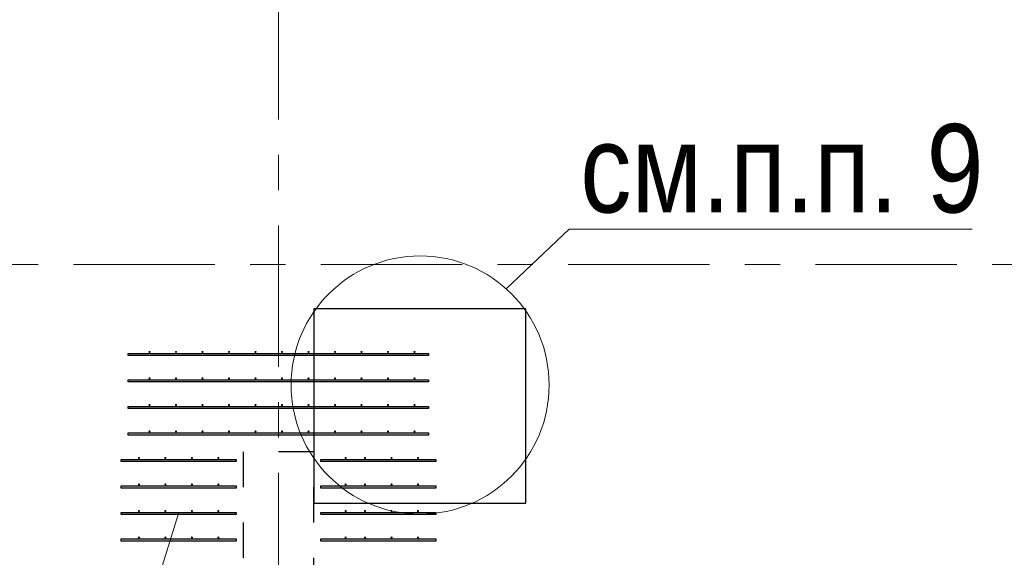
# Model space of a CAD drawing. Header units: metres. Extents: x -38 to 93, y -15 to 21.
# Tile 10 of 193: x 8.42 to 11.2, y 6.57 to 8.09. Entities that reach past the tile are written whole.
import ezdxf

# ---------------------------------------------------------------- set-up
doc = ezdxf.new("R2010")
doc.units = ezdxf.units.M
for name, pattern in [('______11', [0.5, 0.4, -0.05, 0, -0.05]), ('______2', [0.0405, 0.03, -0.0105]), ('______5', [1.1, 0.8, -0.1, 0.1, -0.1])]:
    doc.linetypes.add(name, pattern=pattern)
for name, color, linetype, lineweight in [('XR$2$Осевая линия (1)', 7, '______5', 13), ('XR$4$Арматурный каркас 01', 4, 'Continuous', 35), ('XR$4$Общий слой (1)_1', 7, 'Continuous', 13), ('XR$4$Перекрытие (1)', 7, 'Continuous', 35), ('XR$4$Текст_ общее_1', 7, 'Continuous', 13), ('XR$4$Фундамент (1)_1', 7, 'Continuous', 35)]:
    doc.layers.add(name, color=color, linetype=linetype, lineweight=lineweight)
doc.layers.add('XR$6$Стена_ бетон несущ.', color=7, linetype='Continuous', lineweight=70, true_color=0xb4b496)
doc.styles.add('ARIAL', font='arial.ttf')

msp = doc.modelspace()

# ---------------------------------------------------------------- hatches: boundary and pattern name
at = {"layer": 'XR$4$Арматурный каркас 01', "linetype": 'Continuous', "lineweight": 50, "transparency": 33554687}
for points in [[(8.788, 7.1522), (8.7878, 7.1534), (8.7871, 7.1544), (8.7861, 7.155), (8.785, 7.1552), (8.7839, 7.155), (8.7829, 7.1544), (8.7822, 7.1534), (8.782, 7.1522), (8.7822, 7.1511), (8.7829, 7.1501), (8.7839, 7.1495), (8.785, 7.1492), (8.7861, 7.1495), (8.7871, 7.1501), (8.7878, 7.1511)], [(8.863, 7.1522), (8.8628, 7.1534), (8.8621, 7.1544), (8.8611, 7.155), (8.86, 7.1552), (8.8589, 7.155), (8.8579, 7.1544), (8.8572, 7.1534), (8.857, 7.1522), (8.8572, 7.1511), (8.8579, 7.1501), (8.8589, 7.1495), (8.86, 7.1492), (8.8611, 7.1495), (8.8621, 7.1501), (8.8628, 7.1511)], [(8.938, 7.1522), (8.9378, 7.1534), (8.9371, 7.1544), (8.9361, 7.155), (8.935, 7.1552), (8.9339, 7.155), (8.9329, 7.1544), (8.9322, 7.1534), (8.932, 7.1522), (8.9322, 7.1511), (8.9329, 7.1501), (8.9339, 7.1495), (8.935, 7.1492), (8.9361, 7.1495), (8.9371, 7.1501), (8.9378, 7.1511)], [(9.013, 7.1522), (9.0128, 7.1534), (9.0121, 7.1544), (9.0111, 7.155), (9.01, 7.1552), (9.0089, 7.155), (9.0079, 7.1544), (9.0072, 7.1534), (9.007, 7.1522), (9.0072, 7.1511), (9.0079, 7.1501), (9.0089, 7.1495), (9.01, 7.1492), (9.0111, 7.1495), (9.0121, 7.1501), (9.0128, 7.1511)], [(9.088, 7.1522), (9.0878, 7.1534), (9.0871, 7.1544), (9.0861, 7.155), (9.085, 7.1552), (9.0839, 7.155), (9.0829, 7.1544), (9.0822, 7.1534), (9.082, 7.1522), (9.0822, 7.1511), (9.0829, 7.1501), (9.0839, 7.1495), (9.085, 7.1492), (9.0861, 7.1495), (9.0871, 7.1501), (9.0878, 7.1511)], [(9.163, 7.1522), (9.1628, 7.1534), (9.1621, 7.1544), (9.1611, 7.155), (9.16, 7.1552), (9.1589, 7.155), (9.1579, 7.1544), (9.1572, 7.1534), (9.157, 7.1522), (9.1572, 7.1511), (9.1579, 7.1501), (9.1589, 7.1495), (9.16, 7.1492), (9.1611, 7.1495), (9.1621, 7.1501), (9.1628, 7.1511)], [(9.238, 7.1522), (9.2378, 7.1534), (9.2371, 7.1544), (9.2361, 7.155), (9.235, 7.1552), (9.2339, 7.155), (9.2329, 7.1544), (9.2322, 7.1534), (9.232, 7.1522), (9.2322, 7.1511), (9.2329, 7.1501), (9.2339, 7.1495), (9.235, 7.1492), (9.2361, 7.1495), (9.2371, 7.1501), (9.2378, 7.1511)], [(9.313, 7.1522), (9.3128, 7.1534), (9.3121, 7.1544), (9.3111, 7.155), (9.31, 7.1552), (9.3089, 7.155), (9.3079, 7.1544), (9.3072, 7.1534), (9.307, 7.1522), (9.3072, 7.1511), (9.3079, 7.1501), (9.3089, 7.1495), (9.31, 7.1492), (9.3111, 7.1495), (9.3121, 7.1501), (9.3128, 7.1511)], [(9.388, 7.1522), (9.3878, 7.1534), (9.3871, 7.1544), (9.3861, 7.155), (9.385, 7.1552), (9.3839, 7.155), (9.3829, 7.1544), (9.3822, 7.1534), (9.382, 7.1522), (9.3822, 7.1511), (9.3829, 7.1501), (9.3839, 7.1495), (9.385, 7.1492), (9.3861, 7.1495), (9.3871, 7.1501), (9.3878, 7.1511)], [(9.463, 7.1522), (9.4628, 7.1534), (9.4621, 7.1544), (9.4611, 7.155), (9.46, 7.1552), (9.4589, 7.155), (9.4579, 7.1544), (9.4572, 7.1534), (9.457, 7.1522), (9.4572, 7.1511), (9.4579, 7.1501), (9.4589, 7.1495), (9.46, 7.1492), (9.4611, 7.1495), (9.4621, 7.1501), (9.4628, 7.1511)], [(9.538, 7.1522), (9.5378, 7.1534), (9.5371, 7.1544), (9.5361, 7.155), (9.535, 7.1552), (9.5339, 7.155), (9.5329, 7.1544), (9.5322, 7.1534), (9.532, 7.1522), (9.5322, 7.1511), (9.5329, 7.1501), (9.5339, 7.1495), (9.535, 7.1492), (9.5361, 7.1495), (9.5371, 7.1501), (9.5378, 7.1511)], [(8.788, 7.0772), (8.7878, 7.0784), (8.7871, 7.0794), (8.7861, 7.08), (8.785, 7.0802), (8.7839, 7.08), (8.7829, 7.0794), (8.7822, 7.0784), (8.782, 7.0772), (8.7822, 7.0761), (8.7829, 7.0751), (8.7839, 7.0745), (8.785, 7.0742), (8.7861, 7.0745), (8.7871, 7.0751), (8.7878, 7.0761)], [(8.863, 7.0772), (8.8628, 7.0784), (8.8621, 7.0794), (8.8611, 7.08), (8.86, 7.0802), (8.8589, 7.08), (8.8579, 7.0794), (8.8572, 7.0784), (8.857, 7.0772), (8.8572, 7.0761), (8.8579, 7.0751), (8.8589, 7.0745), (8.86, 7.0742), (8.8611, 7.0745), (8.8621, 7.0751), (8.8628, 7.0761)], [(8.938, 7.0772), (8.9378, 7.0784), (8.9371, 7.0794), (8.9361, 7.08), (8.935, 7.0802), (8.9339, 7.08), (8.9329, 7.0794), (8.9322, 7.0784), (8.932, 7.0772), (8.9322, 7.0761), (8.9329, 7.0751), (8.9339, 7.0745), (8.935, 7.0742), (8.9361, 7.0745), (8.9371, 7.0751), (8.9378, 7.0761)], [(9.013, 7.0772), (9.0128, 7.0784), (9.0121, 7.0794), (9.0111, 7.08), (9.01, 7.0802), (9.0089, 7.08), (9.0079, 7.0794), (9.0072, 7.0784), (9.007, 7.0772), (9.0072, 7.0761), (9.0079, 7.0751), (9.0089, 7.0745), (9.01, 7.0742), (9.0111, 7.0745), (9.0121, 7.0751), (9.0128, 7.0761)], [(9.088, 7.0772), (9.0878, 7.0784), (9.0871, 7.0794), (9.0861, 7.08), (9.085, 7.0802), (9.0839, 7.08), (9.0829, 7.0794), (9.0822, 7.0784), (9.082, 7.0772), (9.0822, 7.0761), (9.0829, 7.0751), (9.0839, 7.0745), (9.085, 7.0742), (9.0861, 7.0745), (9.0871, 7.0751), (9.0878, 7.0761)], [(9.163, 7.0772), (9.1628, 7.0784), (9.1621, 7.0794), (9.1611, 7.08), (9.16, 7.0802), (9.1589, 7.08), (9.1579, 7.0794), (9.1572, 7.0784), (9.157, 7.0772), (9.1572, 7.0761), (9.1579, 7.0751), (9.1589, 7.0745), (9.16, 7.0742), (9.1611, 7.0745), (9.1621, 7.0751), (9.1628, 7.0761)], [(9.238, 7.0772), (9.2378, 7.0784), (9.2371, 7.0794), (9.2361, 7.08), (9.235, 7.0802), (9.2339, 7.08), (9.2329, 7.0794), (9.2322, 7.0784), (9.232, 7.0772), (9.2322, 7.0761), (9.2329, 7.0751), (9.2339, 7.0745), (9.235, 7.0742), (9.2361, 7.0745), (9.2371, 7.0751), (9.2378, 7.0761)], [(9.313, 7.0772), (9.3128, 7.0784), (9.3121, 7.0794), (9.3111, 7.08), (9.31, 7.0802), (9.3089, 7.08), (9.3079, 7.0794), (9.3072, 7.0784), (9.307, 7.0772), (9.3072, 7.0761), (9.3079, 7.0751), (9.3089, 7.0745), (9.31, 7.0742), (9.3111, 7.0745), (9.3121, 7.0751), (9.3128, 7.0761)], [(9.388, 7.0772), (9.3878, 7.0784), (9.3871, 7.0794), (9.3861, 7.08), (9.385, 7.0802), (9.3839, 7.08), (9.3829, 7.0794), (9.3822, 7.0784), (9.382, 7.0772), (9.3822, 7.0761), (9.3829, 7.0751), (9.3839, 7.0745), (9.385, 7.0742), (9.3861, 7.0745), (9.3871, 7.0751), (9.3878, 7.0761)], [(9.463, 7.0772), (9.4628, 7.0784), (9.4621, 7.0794), (9.4611, 7.08), (9.46, 7.0802), (9.4589, 7.08), (9.4579, 7.0794), (9.4572, 7.0784), (9.457, 7.0772), (9.4572, 7.0761), (9.4579, 7.0751), (9.4589, 7.0745), (9.46, 7.0742), (9.4611, 7.0745), (9.4621, 7.0751), (9.4628, 7.0761)], [(9.538, 7.0772), (9.5378, 7.0784), (9.5371, 7.0794), (9.5361, 7.08), (9.535, 7.0802), (9.5339, 7.08), (9.5329, 7.0794), (9.5322, 7.0784), (9.532, 7.0772), (9.5322, 7.0761), (9.5329, 7.0751), (9.5339, 7.0745), (9.535, 7.0742), (9.5361, 7.0745), (9.5371, 7.0751), (9.5378, 7.0761)], [(8.788, 7.0022), (8.7878, 7.0034), (8.7871, 7.0044), (8.7861, 7.005), (8.785, 7.0052), (8.7839, 7.005), (8.7829, 7.0044), (8.7822, 7.0034), (8.782, 7.0022), (8.7822, 7.0011), (8.7829, 7.0001), (8.7839, 6.9995), (8.785, 6.9992), (8.7861, 6.9995), (8.7871, 7.0001), (8.7878, 7.0011)], [(8.863, 7.0022), (8.8628, 7.0034), (8.8621, 7.0044), (8.8611, 7.005), (8.86, 7.0052), (8.8589, 7.005), (8.8579, 7.0044), (8.8572, 7.0034), (8.857, 7.0022), (8.8572, 7.0011), (8.8579, 7.0001), (8.8589, 6.9995), (8.86, 6.9992), (8.8611, 6.9995), (8.8621, 7.0001), (8.8628, 7.0011)], [(8.938, 7.0022), (8.9378, 7.0034), (8.9371, 7.0044), (8.9361, 7.005), (8.935, 7.0052), (8.9339, 7.005), (8.9329, 7.0044), (8.9322, 7.0034), (8.932, 7.0022), (8.9322, 7.0011), (8.9329, 7.0001), (8.9339, 6.9995), (8.935, 6.9992), (8.9361, 6.9995), (8.9371, 7.0001), (8.9378, 7.0011)], [(9.013, 7.0022), (9.0128, 7.0034), (9.0121, 7.0044), (9.0111, 7.005), (9.01, 7.0052), (9.0089, 7.005), (9.0079, 7.0044), (9.0072, 7.0034), (9.007, 7.0022), (9.0072, 7.0011), (9.0079, 7.0001), (9.0089, 6.9995), (9.01, 6.9992), (9.0111, 6.9995), (9.0121, 7.0001), (9.0128, 7.0011)], [(9.088, 7.0022), (9.0878, 7.0034), (9.0871, 7.0044), (9.0861, 7.005), (9.085, 7.0052), (9.0839, 7.005), (9.0829, 7.0044), (9.0822, 7.0034), (9.082, 7.0022), (9.0822, 7.0011), (9.0829, 7.0001), (9.0839, 6.9995), (9.085, 6.9992), (9.0861, 6.9995), (9.0871, 7.0001), (9.0878, 7.0011)], [(9.163, 7.0022), (9.1628, 7.0034), (9.1621, 7.0044), (9.1611, 7.005), (9.16, 7.0052), (9.1589, 7.005), (9.1579, 7.0044), (9.1572, 7.0034), (9.157, 7.0022), (9.1572, 7.0011), (9.1579, 7.0001), (9.1589, 6.9995), (9.16, 6.9992), (9.1611, 6.9995), (9.1621, 7.0001), (9.1628, 7.0011)], [(9.238, 7.0022), (9.2378, 7.0034), (9.2371, 7.0044), (9.2361, 7.005), (9.235, 7.0052), (9.2339, 7.005), (9.2329, 7.0044), (9.2322, 7.0034), (9.232, 7.0022), (9.2322, 7.0011), (9.2329, 7.0001), (9.2339, 6.9995), (9.235, 6.9992), (9.2361, 6.9995), (9.2371, 7.0001), (9.2378, 7.0011)], [(9.313, 7.0022), (9.3128, 7.0034), (9.3121, 7.0044), (9.3111, 7.005), (9.31, 7.0052), (9.3089, 7.005), (9.3079, 7.0044), (9.3072, 7.0034), (9.307, 7.0022), (9.3072, 7.0011), (9.3079, 7.0001), (9.3089, 6.9995), (9.31, 6.9992), (9.3111, 6.9995), (9.3121, 7.0001), (9.3128, 7.0011)], [(9.388, 7.0022), (9.3878, 7.0034), (9.3871, 7.0044), (9.3861, 7.005), (9.385, 7.0052), (9.3839, 7.005), (9.3829, 7.0044), (9.3822, 7.0034), (9.382, 7.0022), (9.3822, 7.0011), (9.3829, 7.0001), (9.3839, 6.9995), (9.385, 6.9992), (9.3861, 6.9995), (9.3871, 7.0001), (9.3878, 7.0011)], [(9.463, 7.0022), (9.4628, 7.0034), (9.4621, 7.0044), (9.4611, 7.005), (9.46, 7.0052), (9.4589, 7.005), (9.4579, 7.0044), (9.4572, 7.0034), (9.457, 7.0022), (9.4572, 7.0011), (9.4579, 7.0001), (9.4589, 6.9995), (9.46, 6.9992), (9.4611, 6.9995), (9.4621, 7.0001), (9.4628, 7.0011)], [(9.538, 7.0022), (9.5378, 7.0034), (9.5371, 7.0044), (9.5361, 7.005), (9.535, 7.0052), (9.5339, 7.005), (9.5329, 7.0044), (9.5322, 7.0034), (9.532, 7.0022), (9.5322, 7.0011), (9.5329, 7.0001), (9.5339, 6.9995), (9.535, 6.9992), (9.5361, 6.9995), (9.5371, 7.0001), (9.5378, 7.0011)], [(8.788, 6.9272), (8.7878, 6.9284), (8.7871, 6.9294), (8.7861, 6.93), (8.785, 6.9302), (8.7839, 6.93), (8.7829, 6.9294), (8.7822, 6.9284), (8.782, 6.9272), (8.7822, 6.9261), (8.7829, 6.9251), (8.7839, 6.9245), (8.785, 6.9242), (8.7861, 6.9245), (8.7871, 6.9251), (8.7878, 6.9261)], [(8.863, 6.9272), (8.8628, 6.9284), (8.8621, 6.9294), (8.8611, 6.93), (8.86, 6.9302), (8.8589, 6.93), (8.8579, 6.9294), (8.8572, 6.9284), (8.857, 6.9272), (8.8572, 6.9261), (8.8579, 6.9251), (8.8589, 6.9245), (8.86, 6.9242), (8.8611, 6.9245), (8.8621, 6.9251), (8.8628, 6.9261)], [(8.938, 6.9272), (8.9378, 6.9284), (8.9371, 6.9294), (8.9361, 6.93), (8.935, 6.9302), (8.9339, 6.93), (8.9329, 6.9294), (8.9322, 6.9284), (8.932, 6.9272), (8.9322, 6.9261), (8.9329, 6.9251), (8.9339, 6.9245), (8.935, 6.9242), (8.9361, 6.9245), (8.9371, 6.9251), (8.9378, 6.9261)], [(9.013, 6.9272), (9.0128, 6.9284), (9.0121, 6.9294), (9.0111, 6.93), (9.01, 6.9302), (9.0089, 6.93), (9.0079, 6.9294), (9.0072, 6.9284), (9.007, 6.9272), (9.0072, 6.9261), (9.0079, 6.9251), (9.0089, 6.9245), (9.01, 6.9242), (9.0111, 6.9245), (9.0121, 6.9251), (9.0128, 6.9261)], [(9.088, 6.9272), (9.0878, 6.9284), (9.0871, 6.9294), (9.0861, 6.93), (9.085, 6.9302), (9.0839, 6.93), (9.0829, 6.9294), (9.0822, 6.9284), (9.082, 6.9272), (9.0822, 6.9261), (9.0829, 6.9251), (9.0839, 6.9245), (9.085, 6.9242), (9.0861, 6.9245), (9.0871, 6.9251), (9.0878, 6.9261)], [(9.163, 6.9272), (9.1628, 6.9284), (9.1621, 6.9294), (9.1611, 6.93), (9.16, 6.9302), (9.1589, 6.93), (9.1579, 6.9294), (9.1572, 6.9284), (9.157, 6.9272), (9.1572, 6.9261), (9.1579, 6.9251), (9.1589, 6.9245), (9.16, 6.9242), (9.1611, 6.9245), (9.1621, 6.9251), (9.1628, 6.9261)], [(9.238, 6.9272), (9.2378, 6.9284), (9.2371, 6.9294), (9.2361, 6.93), (9.235, 6.9302), (9.2339, 6.93), (9.2329, 6.9294), (9.2322, 6.9284), (9.232, 6.9272), (9.2322, 6.9261), (9.2329, 6.9251), (9.2339, 6.9245), (9.235, 6.9242), (9.2361, 6.9245), (9.2371, 6.9251), (9.2378, 6.9261)], [(9.313, 6.9272), (9.3128, 6.9284), (9.3121, 6.9294), (9.3111, 6.93), (9.31, 6.9302), (9.3089, 6.93), (9.3079, 6.9294), (9.3072, 6.9284), (9.307, 6.9272), (9.3072, 6.9261), (9.3079, 6.9251), (9.3089, 6.9245), (9.31, 6.9242), (9.3111, 6.9245), (9.3121, 6.9251), (9.3128, 6.9261)], [(9.388, 6.9272), (9.3878, 6.9284), (9.3871, 6.9294), (9.3861, 6.93), (9.385, 6.9302), (9.3839, 6.93), (9.3829, 6.9294), (9.3822, 6.9284), (9.382, 6.9272), (9.3822, 6.9261), (9.3829, 6.9251), (9.3839, 6.9245), (9.385, 6.9242), (9.3861, 6.9245), (9.3871, 6.9251), (9.3878, 6.9261)], [(9.463, 6.9272), (9.4628, 6.9284), (9.4621, 6.9294), (9.4611, 6.93), (9.46, 6.9302), (9.4589, 6.93), (9.4579, 6.9294), (9.4572, 6.9284), (9.457, 6.9272), (9.4572, 6.9261), (9.4579, 6.9251), (9.4589, 6.9245), (9.46, 6.9242), (9.4611, 6.9245), (9.4621, 6.9251), (9.4628, 6.9261)], [(9.538, 6.9272), (9.5378, 6.9284), (9.5371, 6.9294), (9.5361, 6.93), (9.535, 6.9302), (9.5339, 6.93), (9.5329, 6.9294), (9.5322, 6.9284), (9.532, 6.9272), (9.5322, 6.9261), (9.5329, 6.9251), (9.5339, 6.9245), (9.535, 6.9242), (9.5361, 6.9245), (9.5371, 6.9251), (9.5378, 6.9261)], [(8.758, 6.8522), (8.7578, 6.8534), (8.7571, 6.8544), (8.7561, 6.855), (8.755, 6.8552), (8.7539, 6.855), (8.7529, 6.8544), (8.7522, 6.8534), (8.752, 6.8522), (8.7522, 6.8511), (8.7529, 6.8501), (8.7539, 6.8495), (8.755, 6.8492), (8.7561, 6.8495), (8.7571, 6.8501), (8.7578, 6.8511)], [(8.833, 6.8522), (8.8328, 6.8534), (8.8321, 6.8544), (8.8311, 6.855), (8.83, 6.8552), (8.8289, 6.855), (8.8279, 6.8544), (8.8272, 6.8534), (8.827, 6.8522), (8.8272, 6.8511), (8.8279, 6.8501), (8.8289, 6.8495), (8.83, 6.8492), (8.8311, 6.8495), (8.8321, 6.8501), (8.8328, 6.8511)], [(8.908, 6.8522), (8.9078, 6.8534), (8.9071, 6.8544), (8.9061, 6.855), (8.905, 6.8552), (8.9039, 6.855), (8.9029, 6.8544), (8.9022, 6.8534), (8.902, 6.8522), (8.9022, 6.8511), (8.9029, 6.8501), (8.9039, 6.8495), (8.905, 6.8492), (8.9061, 6.8495), (8.9071, 6.8501), (8.9078, 6.8511)], [(8.983, 6.8522), (8.9828, 6.8534), (8.9821, 6.8544), (8.9811, 6.855), (8.98, 6.8552), (8.9789, 6.855), (8.9779, 6.8544), (8.9772, 6.8534), (8.977, 6.8522), (8.9772, 6.8511), (8.9779, 6.8501), (8.9789, 6.8495), (8.98, 6.8492), (8.9811, 6.8495), (8.9821, 6.8501), (8.9828, 6.8511)], [(9.343, 6.8522), (9.3428, 6.8534), (9.3421, 6.8544), (9.3411, 6.855), (9.34, 6.8552), (9.3389, 6.855), (9.3379, 6.8544), (9.3372, 6.8534), (9.337, 6.8522), (9.3372, 6.8511), (9.3379, 6.8501), (9.3389, 6.8495), (9.34, 6.8492), (9.3411, 6.8495), (9.3421, 6.8501), (9.3428, 6.8511)], [(9.398, 6.8522), (9.3978, 6.8534), (9.3971, 6.8544), (9.3961, 6.855), (9.395, 6.8552), (9.3939, 6.855), (9.3929, 6.8544), (9.3922, 6.8534), (9.392, 6.8522), (9.3922, 6.8511), (9.3929, 6.8501), (9.3939, 6.8495), (9.395, 6.8492), (9.3961, 6.8495), (9.3971, 6.8501), (9.3978, 6.8511)], [(9.473, 6.8522), (9.4728, 6.8534), (9.4721, 6.8544), (9.4711, 6.855), (9.47, 6.8552), (9.4689, 6.855), (9.4679, 6.8544), (9.4672, 6.8534), (9.467, 6.8522), (9.4672, 6.8511), (9.4679, 6.8501), (9.4689, 6.8495), (9.47, 6.8492), (9.4711, 6.8495), (9.4721, 6.8501), (9.4728, 6.8511)], [(9.548, 6.8522), (9.5478, 6.8534), (9.5471, 6.8544), (9.5461, 6.855), (9.545, 6.8552), (9.5439, 6.855), (9.5429, 6.8544), (9.5422, 6.8534), (9.542, 6.8522), (9.5422, 6.8511), (9.5429, 6.8501), (9.5439, 6.8495), (9.545, 6.8492), (9.5461, 6.8495), (9.5471, 6.8501), (9.5478, 6.8511)], [(8.758, 6.7772), (8.7578, 6.7784), (8.7571, 6.7794), (8.7561, 6.78), (8.755, 6.7802), (8.7539, 6.78), (8.7529, 6.7794), (8.7522, 6.7784), (8.752, 6.7772), (8.7522, 6.7761), (8.7529, 6.7751), (8.7539, 6.7745), (8.755, 6.7742), (8.7561, 6.7745), (8.7571, 6.7751), (8.7578, 6.7761)], [(8.833, 6.7772), (8.8328, 6.7784), (8.8321, 6.7794), (8.8311, 6.78), (8.83, 6.7802), (8.8289, 6.78), (8.8279, 6.7794), (8.8272, 6.7784), (8.827, 6.7772), (8.8272, 6.7761), (8.8279, 6.7751), (8.8289, 6.7745), (8.83, 6.7742), (8.8311, 6.7745), (8.8321, 6.7751), (8.8328, 6.7761)], [(8.908, 6.7772), (8.9078, 6.7784), (8.9071, 6.7794), (8.9061, 6.78), (8.905, 6.7802), (8.9039, 6.78), (8.9029, 6.7794), (8.9022, 6.7784), (8.902, 6.7772), (8.9022, 6.7761), (8.9029, 6.7751), (8.9039, 6.7745), (8.905, 6.7742), (8.9061, 6.7745), (8.9071, 6.7751), (8.9078, 6.7761)], [(8.983, 6.7772), (8.9828, 6.7784), (8.9821, 6.7794), (8.9811, 6.78), (8.98, 6.7802), (8.9789, 6.78), (8.9779, 6.7794), (8.9772, 6.7784), (8.977, 6.7772), (8.9772, 6.7761), (8.9779, 6.7751), (8.9789, 6.7745), (8.98, 6.7742), (8.9811, 6.7745), (8.9821, 6.7751), (8.9828, 6.7761)], [(9.343, 6.7772), (9.3428, 6.7784), (9.3421, 6.7794), (9.3411, 6.78), (9.34, 6.7802), (9.3389, 6.78), (9.3379, 6.7794), (9.3372, 6.7784), (9.337, 6.7772), (9.3372, 6.7761), (9.3379, 6.7751), (9.3389, 6.7745), (9.34, 6.7742), (9.3411, 6.7745), (9.3421, 6.7751), (9.3428, 6.7761)], [(9.398, 6.7772), (9.3978, 6.7784), (9.3971, 6.7794), (9.3961, 6.78), (9.395, 6.7802), (9.3939, 6.78), (9.3929, 6.7794), (9.3922, 6.7784), (9.392, 6.7772), (9.3922, 6.7761), (9.3929, 6.7751), (9.3939, 6.7745), (9.395, 6.7742), (9.3961, 6.7745), (9.3971, 6.7751), (9.3978, 6.7761)], [(9.473, 6.7772), (9.4728, 6.7784), (9.4721, 6.7794), (9.4711, 6.78), (9.47, 6.7802), (9.4689, 6.78), (9.4679, 6.7794), (9.4672, 6.7784), (9.467, 6.7772), (9.4672, 6.7761), (9.4679, 6.7751), (9.4689, 6.7745), (9.47, 6.7742), (9.4711, 6.7745), (9.4721, 6.7751), (9.4728, 6.7761)], [(9.548, 6.7772), (9.5478, 6.7784), (9.5471, 6.7794), (9.5461, 6.78), (9.545, 6.7802), (9.5439, 6.78), (9.5429, 6.7794), (9.5422, 6.7784), (9.542, 6.7772), (9.5422, 6.7761), (9.5429, 6.7751), (9.5439, 6.7745), (9.545, 6.7742), (9.5461, 6.7745), (9.5471, 6.7751), (9.5478, 6.7761)], [(8.758, 6.7022), (8.7578, 6.7034), (8.7571, 6.7044), (8.7561, 6.705), (8.755, 6.7052), (8.7539, 6.705), (8.7529, 6.7044), (8.7522, 6.7034), (8.752, 6.7022), (8.7522, 6.7011), (8.7529, 6.7001), (8.7539, 6.6995), (8.755, 6.6992), (8.7561, 6.6995), (8.7571, 6.7001), (8.7578, 6.7011)], [(8.833, 6.7022), (8.8328, 6.7034), (8.8321, 6.7044), (8.8311, 6.705), (8.83, 6.7052), (8.8289, 6.705), (8.8279, 6.7044), (8.8272, 6.7034), (8.827, 6.7022), (8.8272, 6.7011), (8.8279, 6.7001), (8.8289, 6.6995), (8.83, 6.6992), (8.8311, 6.6995), (8.8321, 6.7001), (8.8328, 6.7011)], [(8.908, 6.7022), (8.9078, 6.7034), (8.9071, 6.7044), (8.9061, 6.705), (8.905, 6.7052), (8.9039, 6.705), (8.9029, 6.7044), (8.9022, 6.7034), (8.902, 6.7022), (8.9022, 6.7011), (8.9029, 6.7001), (8.9039, 6.6995), (8.905, 6.6992), (8.9061, 6.6995), (8.9071, 6.7001), (8.9078, 6.7011)], [(8.983, 6.7022), (8.9828, 6.7034), (8.9821, 6.7044), (8.9811, 6.705), (8.98, 6.7052), (8.9789, 6.705), (8.9779, 6.7044), (8.9772, 6.7034), (8.977, 6.7022), (8.9772, 6.7011), (8.9779, 6.7001), (8.9789, 6.6995), (8.98, 6.6992), (8.9811, 6.6995), (8.9821, 6.7001), (8.9828, 6.7011)], [(9.343, 6.7022), (9.3428, 6.7034), (9.3421, 6.7044), (9.3411, 6.705), (9.34, 6.7052), (9.3389, 6.705), (9.3379, 6.7044), (9.3372, 6.7034), (9.337, 6.7022), (9.3372, 6.7011), (9.3379, 6.7001), (9.3389, 6.6995), (9.34, 6.6992), (9.3411, 6.6995), (9.3421, 6.7001), (9.3428, 6.7011)], [(9.398, 6.7022), (9.3978, 6.7034), (9.3971, 6.7044), (9.3961, 6.705), (9.395, 6.7052), (9.3939, 6.705), (9.3929, 6.7044), (9.3922, 6.7034), (9.392, 6.7022), (9.3922, 6.7011), (9.3929, 6.7001), (9.3939, 6.6995), (9.395, 6.6992), (9.3961, 6.6995), (9.3971, 6.7001), (9.3978, 6.7011)], [(9.473, 6.7022), (9.4728, 6.7034), (9.4721, 6.7044), (9.4711, 6.705), (9.47, 6.7052), (9.4689, 6.705), (9.4679, 6.7044), (9.4672, 6.7034), (9.467, 6.7022), (9.4672, 6.7011), (9.4679, 6.7001), (9.4689, 6.6995), (9.47, 6.6992), (9.4711, 6.6995), (9.4721, 6.7001), (9.4728, 6.7011)], [(9.548, 6.7022), (9.5478, 6.7034), (9.5471, 6.7044), (9.5461, 6.705), (9.545, 6.7052), (9.5439, 6.705), (9.5429, 6.7044), (9.5422, 6.7034), (9.542, 6.7022), (9.5422, 6.7011), (9.5429, 6.7001), (9.5439, 6.6995), (9.545, 6.6992), (9.5461, 6.6995), (9.5471, 6.7001), (9.5478, 6.7011)], [(8.758, 6.6272), (8.7578, 6.6284), (8.7571, 6.6294), (8.7561, 6.63), (8.755, 6.6302), (8.7539, 6.63), (8.7529, 6.6294), (8.7522, 6.6284), (8.752, 6.6272), (8.7522, 6.6261), (8.7529, 6.6251), (8.7539, 6.6245), (8.755, 6.6242), (8.7561, 6.6245), (8.7571, 6.6251), (8.7578, 6.6261)], [(8.833, 6.6272), (8.8328, 6.6284), (8.8321, 6.6294), (8.8311, 6.63), (8.83, 6.6302), (8.8289, 6.63), (8.8279, 6.6294), (8.8272, 6.6284), (8.827, 6.6272), (8.8272, 6.6261), (8.8279, 6.6251), (8.8289, 6.6245), (8.83, 6.6242), (8.8311, 6.6245), (8.8321, 6.6251), (8.8328, 6.6261)], [(8.908, 6.6272), (8.9078, 6.6284), (8.9071, 6.6294), (8.9061, 6.63), (8.905, 6.6302), (8.9039, 6.63), (8.9029, 6.6294), (8.9022, 6.6284), (8.902, 6.6272), (8.9022, 6.6261), (8.9029, 6.6251), (8.9039, 6.6245), (8.905, 6.6242), (8.9061, 6.6245), (8.9071, 6.6251), (8.9078, 6.6261)], [(8.983, 6.6272), (8.9828, 6.6284), (8.9821, 6.6294), (8.9811, 6.63), (8.98, 6.6302), (8.9789, 6.63), (8.9779, 6.6294), (8.9772, 6.6284), (8.977, 6.6272), (8.9772, 6.6261), (8.9779, 6.6251), (8.9789, 6.6245), (8.98, 6.6242), (8.9811, 6.6245), (8.9821, 6.6251), (8.9828, 6.6261)], [(9.343, 6.6272), (9.3428, 6.6284), (9.3421, 6.6294), (9.3411, 6.63), (9.34, 6.6302), (9.3389, 6.63), (9.3379, 6.6294), (9.3372, 6.6284), (9.337, 6.6272), (9.3372, 6.6261), (9.3379, 6.6251), (9.3389, 6.6245), (9.34, 6.6242), (9.3411, 6.6245), (9.3421, 6.6251), (9.3428, 6.6261)], [(9.398, 6.6272), (9.3978, 6.6284), (9.3971, 6.6294), (9.3961, 6.63), (9.395, 6.6302), (9.3939, 6.63), (9.3929, 6.6294), (9.3922, 6.6284), (9.392, 6.6272), (9.3922, 6.6261), (9.3929, 6.6251), (9.3939, 6.6245), (9.395, 6.6242), (9.3961, 6.6245), (9.3971, 6.6251), (9.3978, 6.6261)], [(9.473, 6.6272), (9.4728, 6.6284), (9.4721, 6.6294), (9.4711, 6.63), (9.47, 6.6302), (9.4689, 6.63), (9.4679, 6.6294), (9.4672, 6.6284), (9.467, 6.6272), (9.4672, 6.6261), (9.4679, 6.6251), (9.4689, 6.6245), (9.47, 6.6242), (9.4711, 6.6245), (9.4721, 6.6251), (9.4728, 6.6261)], [(9.548, 6.6272), (9.5478, 6.6284), (9.5471, 6.6294), (9.5461, 6.63), (9.545, 6.6302), (9.5439, 6.63), (9.5429, 6.6294), (9.5422, 6.6284), (9.542, 6.6272), (9.5422, 6.6261), (9.5429, 6.6251), (9.5439, 6.6245), (9.545, 6.6242), (9.5461, 6.6245), (9.5471, 6.6251), (9.5478, 6.6261)]]:
    msp.add_hatch(color=2, dxfattribs=at).paths.add_polyline_path(points)

# ---------------------------------------------------------------- linework, layer by layer
at = {"layer": 'XR$2$Осевая линия (1)', "color": 253, "linetype": '______11', "lineweight": 13, "true_color": 0xa0a0a0, "transparency": 33554687}
for p, q in [((9.15, -3.39), (9.15, 19.78)), ((-2.63, 7.4), (62.6, 7.4))]:
    msp.add_line(p, q, dxfattribs=at)
at = {"layer": 'XR$4$Арматурный каркас 01', "color": 2, "linetype": 'Continuous', "lineweight": 25, "transparency": 33554687}
for points in [[(8.725, 7.1482), (9.575, 7.1482), (9.575, 7.1422), (8.725, 7.1422), (8.725, 7.1482)], [(8.725, 7.1482), (9.575, 7.1482), (9.575, 7.1422), (8.725, 7.1422), (8.725, 7.1482)], [(8.725, 7.0732), (9.575, 7.0732), (9.575, 7.0672), (8.725, 7.0672), (8.725, 7.0732)], [(8.725, 7.0732), (9.575, 7.0732), (9.575, 7.0672), (8.725, 7.0672), (8.725, 7.0732)], [(8.725, 6.9982), (9.575, 6.9982), (9.575, 6.9922), (8.725, 6.9922), (8.725, 6.9982)], [(8.725, 6.9982), (9.575, 6.9982), (9.575, 6.9922), (8.725, 6.9922), (8.725, 6.9982)], [(8.725, 6.9232), (9.575, 6.9232), (9.575, 6.9172), (8.725, 6.9172), (8.725, 6.9232)], [(8.725, 6.9232), (9.575, 6.9232), (9.575, 6.9172), (8.725, 6.9172), (8.725, 6.9232)], [(9.03, 6.8422), (8.705, 6.8422), (8.705, 6.8482), (9.03, 6.8482), (9.03, 6.8422)], [(9.03, 6.8422), (8.705, 6.8422), (8.705, 6.8482), (9.03, 6.8482), (9.03, 6.8422)], [(9.27, 6.8482), (9.595, 6.8482), (9.595, 6.8422), (9.27, 6.8422), (9.27, 6.8482)], [(9.27, 6.8482), (9.595, 6.8482), (9.595, 6.8422), (9.27, 6.8422), (9.27, 6.8482)], [(9.03, 6.7672), (8.705, 6.7672), (8.705, 6.7732), (9.03, 6.7732), (9.03, 6.7672)], [(9.03, 6.7672), (8.705, 6.7672), (8.705, 6.7732), (9.03, 6.7732), (9.03, 6.7672)], [(9.27, 6.7732), (9.595, 6.7732), (9.595, 6.7672), (9.27, 6.7672), (9.27, 6.7732)], [(9.27, 6.7732), (9.595, 6.7732), (9.595, 6.7672), (9.27, 6.7672), (9.27, 6.7732)], [(9.03, 6.6922), (8.705, 6.6922), (8.705, 6.6982), (9.03, 6.6982), (9.03, 6.6922)], [(9.03, 6.6922), (8.705, 6.6922), (8.705, 6.6982), (9.03, 6.6982), (9.03, 6.6922)], [(9.27, 6.6982), (9.595, 6.6982), (9.595, 6.6922), (9.27, 6.6922), (9.27, 6.6982)], [(9.27, 6.6982), (9.595, 6.6982), (9.595, 6.6922), (9.27, 6.6922), (9.27, 6.6982)], [(9.03, 6.6172), (8.705, 6.6172), (8.705, 6.6232), (9.03, 6.6232), (9.03, 6.6172)], [(9.03, 6.6172), (8.705, 6.6172), (8.705, 6.6232), (9.03, 6.6232), (9.03, 6.6172)], [(9.27, 6.6232), (9.595, 6.6232), (9.595, 6.6172), (9.27, 6.6172), (9.27, 6.6232)], [(9.27, 6.6232), (9.595, 6.6232), (9.595, 6.6172), (9.27, 6.6172), (9.27, 6.6232)]]:
    msp.add_lwpolyline(points, dxfattribs=at)
at = {"layer": 'XR$4$Общий слой (1)_1', "color": 7, "linetype": 'Continuous', "lineweight": 13, "transparency": 33554687}
msp.add_lwpolyline([(9.7945, 7.3306), (9.9731, 7.4999), (11.1131, 7.4999)], dxfattribs=at)
msp.add_circle((9.5509, 7.0586), 0.3652, dxfattribs=at)
at = {"layer": 'XR$4$Перекрытие (1)', "color": 7, "linetype": 'Continuous', "lineweight": 25, "transparency": 33554687}
for p, q in [((9.25, 7.2745), (9.25, 6.7245)), ((9.85, 7.2745), (9.25, 7.2745)), ((9.85, 6.7245), (9.85, 7.2745)), ((9.25, 6.7245), (9.85, 6.7245))]:
    msp.add_line(p, q, dxfattribs=at)
at = {"layer": 'XR$4$Текст_ общее_1', "color": 7, "linetype": 'Continuous', "lineweight": 13, "transparency": 33554687}
msp.add_line((8.8675, 6.6952), (8.4308, 5.2995), dxfattribs=at)
at = {"layer": 'XR$6$Стена_ бетон несущ.', "color": 253, "linetype": '______2', "lineweight": -3, "true_color": 0xa0a0a0, "transparency": 33554687}
for p, q in [((9.05, 6.87), (9.05, 5.87)), ((9.25, 6.87), (9.05, 6.87)), ((9.25, 5.87), (9.25, 6.87))]:
    msp.add_line(p, q, dxfattribs=at)

# ---------------------------------------------------------------- texts
at = {"layer": 'XR$4$Фундамент (1)_1', "color": 7, "linetype": 'Continuous', "lineweight": 13, "transparency": 33554687, "insert": (10.0042, 7.67), "char_height": 0.25, "width": 1.482417, "attachment_point": 4, "style": 'ARIAL'}
msp.add_mtext('\\W0.83;см.п.п. 9', dxfattribs=at)

doc.saveas('drawing.dxf')
